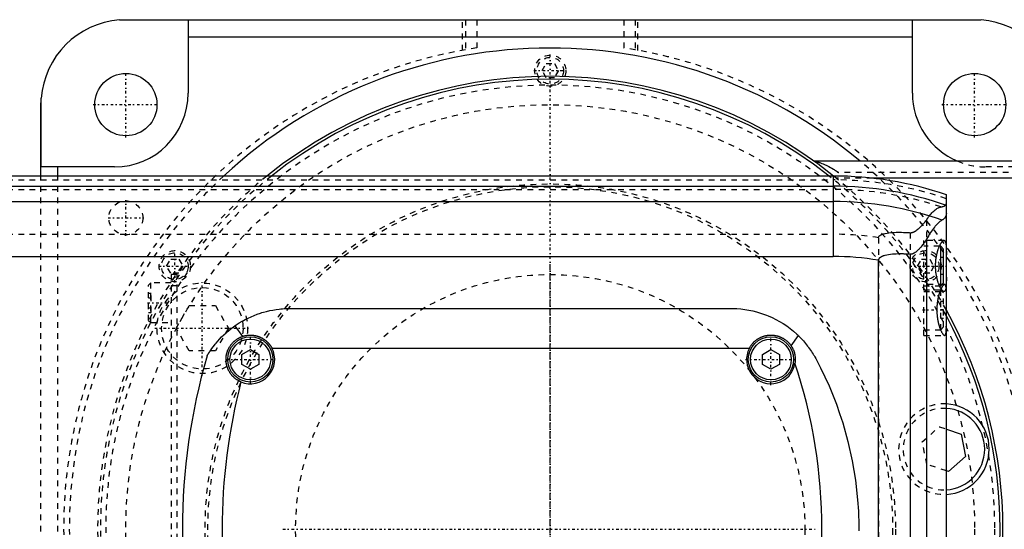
# Model space of a CAD drawing. Extents: x -502 to 168, y -90 to 90.
# Tile 8 of 9: x -94 to 80, y 0 to 90. Entities that reach past the tile are written whole.
import ezdxf

# ---------------------------------------------------------------- set-up
doc = ezdxf.new("R2010")
doc.units = 0
doc.linetypes.add('CENTER', pattern=[1.5, 0.45, -0.5, 0.05, -0.5])
doc.linetypes.add('DASHED', pattern=[2, 1, -1])
for name, color, linetype in [('AM_0', 7, 'CONTINUOUS'), ('AM_3', 7, 'DASHED'), ('AM_7', 7, 'CENTER')]:
    doc.layers.add(name, color=color, linetype=linetype)

msp = doc.modelspace()

# ---------------------------------------------------------------- linework, layer by layer
at = {"layer": 'AM_0', "color": 7, "linetype": 'CONTINUOUS'}
for p, q in [((-76.12, 89.96), (-64, 89.96)), ((-75, 90), (75, 90)), ((-64, 89.96), (-64, 77)), ((64, 89.96), (76.12, 89.96)), ((64, 77), (64, 89.96)), ((-64, 87), (64, 87)), ((-90, 62.39), (-90, 75)), ((-89.96, 64), (-89.96, 76.12)), ((125, 65), (46.64, 65)), ((-77, 64), (-89.96, 64)), ((-87, 62.39), (-87, 64)), ((50, 62.39), (-240, 62.39)), ((50, 62.39), (50, 48.19)), ((125, 62), (56.95, 62)), ((-240, 60.6), (50, 60.6)), ((-240, 57.89), (50, 57.89)), ((70, -59.1), (70, 59.1)), ((66.48, 51.17), (66.48, -51.17)), ((69, 50), (68.79, 50)), ((69.5, 49.5), (69, 50)), ((69, 43), (69, 50)), ((69.5, 43.5), (69.5, 49.5)), ((-240, 48.19), (50, 48.19)), ((58, -47.52), (58, 47.52)), ((63.58, 48.57), (63.58, -48.57)), ((68.79, 43), (69, 43)), ((69, 43), (69.5, 43.5)), ((-46, 39), (32, 39)), ((-55.72, 35.94), (-54.39, 34.07)), ((42.58, 32.38), (43.84, 34.2)), ((-54.5, 30.87), (-53, 31.73)), ((-53, 31.73), (-51.5, 30.87)), ((-49.19, 32), (35.19, 32)), ((37.5, 30.87), (39, 31.73)), ((39, 31.73), (40.5, 30.87)), ((-54.5, 29.13), (-54.5, 30.87)), ((-51.5, 30.87), (-51.5, 29.13)), ((37.5, 29.13), (37.5, 30.87)), ((40.5, 30.87), (40.5, 29.13)), ((-53, 28.27), (-54.5, 29.13)), ((-51.5, 29.13), (-53, 28.27)), ((39, 28.27), (37.5, 29.13)), ((40.5, 29.13), (39, 28.27)), ((70, 17.7), (72.6, 16.83)), ((72.6, 16.83), (73.41, 12.87)), ((73.41, 12.87), (70.38, 10.19)), ((70.38, 10.19), (70, 10.32))]:
    msp.add_line(p, q, dxfattribs=at)
for points in [[(-76.12, 89.96, 0), (-75.93, 89.97, 0), (-75.56, 89.99, 0), (-75.18, 90, 0), (-75, 90, 0)], [(75, 90, 0), (75.18, 90, 0), (75.56, 89.99, 0), (75.93, 89.97, 0), (76.12, 89.96, 0)], [(-90, 75, 0), (-90, 75.18, 0), (-89.99, 75.56, 0), (-89.97, 75.93, 0), (-89.96, 76.12, 0)], [(70, 55.78, 0), (70, 55.74, 0), (69.99, 55.66, 0), (69.99, 55.58, 0), (69.98, 55.55, 0), (69.97, 55.51, 0), (69.95, 55.44, 0), (69.93, 55.37, 0), (69.9, 55.3, 0), (69.87, 55.23, 0), (69.84, 55.16, 0), (69.82, 55.13, 0), (69.79, 55.1, 0), (69.75, 55.03, 0), (69.7, 54.97, 0), (69.64, 54.91, 0), (69.58, 54.85, 0), (69.51, 54.79, 0), (69.48, 54.76, 0), (69.44, 54.73, 0), (69.37, 54.68, 0), (69.28, 54.63, 0), (69.24, 54.6, 0)], [(69.24, 54.6, 0), (69.18, 54.57, 0), (69.06, 54.49, 0), (68.94, 54.39, 0), (68.87, 54.34, 0), (68.8, 54.28, 0), (68.66, 54.16, 0), (68.52, 54.02, 0), (68.37, 53.87, 0), (68.21, 53.71, 0), (68.05, 53.53, 0), (67.97, 53.43, 0), (67.89, 53.34, 0), (67.72, 53.13, 0), (67.56, 52.91, 0), (67.39, 52.68, 0), (67.22, 52.44, 0), (67.05, 52.18, 0), (66.97, 52.04, 0), (66.88, 51.91, 0), (66.72, 51.62, 0), (66.55, 51.33, 0), (66.48, 51.17, 0)], [(66.48, 51.17, 0), (66.4, 51.06, 0), (66.26, 50.84, 0), (66.11, 50.63, 0), (66.03, 50.53, 0), (65.95, 50.43, 0), (65.8, 50.23, 0), (65.65, 50.04, 0), (65.49, 49.85, 0), (65.34, 49.68, 0), (65.19, 49.52, 0), (65.11, 49.44, 0), (65.03, 49.36, 0), (64.88, 49.22, 0), (64.74, 49.09, 0), (64.58, 48.96, 0), (64.49, 48.89, 0), (64.46, 48.88, 0), (64.43, 48.86, 0), (64.42, 48.85, 0), (64.41, 48.84, 0), (64.38, 48.82, 0), (64.35, 48.8, 0), (64.32, 48.78, 0), (64.29, 48.77, 0), (64.26, 48.75, 0), (64.25, 48.74, 0), (64.24, 48.73, 0), (64.21, 48.72, 0), (64.18, 48.7, 0), (64.16, 48.7, 0), (64.15, 48.69, 0), (64.12, 48.68, 0), (64.08, 48.66, 0), (64.07, 48.66, 0), (64.05, 48.65, 0), (64.02, 48.64, 0), (63.99, 48.63, 0), (63.96, 48.62, 0), (63.93, 48.61, 0), (63.9, 48.6, 0), (63.88, 48.59, 0), (63.86, 48.59, 0), (63.83, 48.58, 0), (63.8, 48.58, 0), (63.76, 48.57, 0), (63.73, 48.57, 0), (63.7, 48.57, 0), (63.68, 48.57, 0), (63.66, 48.57, 0), (63.63, 48.57, 0), (63.6, 48.57, 0), (63.58, 48.57, 0)], [(69.59, 42, 0), (69.58, 42, 0), (69.55, 42, 0), (69.52, 42.01, 0), (69.51, 42.02, 0), (69.49, 42.02, 0), (69.46, 42.04, 0), (69.43, 42.06, 0), (69.4, 42.08, 0), (69.37, 42.1, 0), (69.33, 42.13, 0), (69.32, 42.15, 0), (69.3, 42.17, 0), (69.26, 42.2, 0), (69.23, 42.25, 0), (69.19, 42.29, 0), (69.16, 42.34, 0), (69.12, 42.39, 0), (69.1, 42.42, 0), (69.08, 42.45, 0), (69.05, 42.51, 0), (69.01, 42.57, 0), (68.99, 42.6, 0), (68.97, 42.63, 0), (68.93, 42.7, 0), (68.9, 42.77, 0), (68.88, 42.81, 0), (68.86, 42.85, 0), (68.82, 42.92, 0), (68.78, 43, 0), (68.75, 43.09, 0), (68.71, 43.17, 0), (68.68, 43.26, 0), (68.66, 43.3, 0), (68.64, 43.34, 0), (68.61, 43.43, 0), (68.58, 43.53, 0), (68.54, 43.62, 0), (68.51, 43.73, 0), (68.48, 43.83, 0), (68.46, 43.88, 0), (68.45, 43.93, 0), (68.42, 44.04, 0), (68.39, 44.16, 0), (68.36, 44.27, 0), (68.33, 44.39, 0), (68.3, 44.51, 0), (68.29, 44.57, 0), (68.28, 44.63, 0), (68.25, 44.75, 0), (68.23, 44.87, 0), (68.21, 45, 0), (68.19, 45.13, 0), (68.17, 45.26, 0), (68.16, 45.32, 0), (68.15, 45.39, 0), (68.14, 45.52, 0), (68.13, 45.65, 0), (68.12, 45.78, 0), (68.11, 45.91, 0), (68.1, 46.04, 0), (68.1, 46.11, 0), (68.09, 46.17, 0), (68.09, 46.31, 0), (68.09, 46.44, 0), (68.09, 46.5, 0), (68.09, 46.56, 0), (68.09, 46.69, 0), (68.09, 46.83, 0), (68.1, 46.89, 0), (68.1, 46.96, 0), (68.11, 47.09, 0), (68.12, 47.22, 0), (68.13, 47.35, 0), (68.14, 47.48, 0), (68.15, 47.61, 0), (68.16, 47.68, 0), (68.17, 47.74, 0), (68.19, 47.87, 0), (68.21, 48, 0), (68.23, 48.13, 0), (68.25, 48.25, 0), (68.28, 48.37, 0), (68.29, 48.43, 0), (68.3, 48.49, 0), (68.33, 48.61, 0), (68.36, 48.73, 0), (68.39, 48.84, 0), (68.42, 48.96, 0), (68.45, 49.07, 0), (68.46, 49.12, 0), (68.48, 49.17, 0), (68.51, 49.27, 0), (68.54, 49.38, 0), (68.58, 49.47, 0), (68.61, 49.57, 0), (68.64, 49.66, 0), (68.66, 49.7, 0), (68.68, 49.74, 0), (68.71, 49.83, 0), (68.75, 49.91, 0), (68.78, 50, 0), (68.82, 50.08, 0), (68.86, 50.15, 0), (68.88, 50.19, 0), (68.9, 50.23, 0), (68.93, 50.3, 0), (68.97, 50.37, 0), (68.99, 50.4, 0), (69.01, 50.43, 0), (69.05, 50.49, 0), (69.08, 50.55, 0), (69.1, 50.58, 0), (69.12, 50.61, 0), (69.16, 50.66, 0), (69.19, 50.71, 0), (69.23, 50.75, 0), (69.26, 50.8, 0), (69.3, 50.83, 0), (69.32, 50.85, 0), (69.33, 50.87, 0), (69.37, 50.9, 0), (69.4, 50.92, 0), (69.43, 50.94, 0), (69.46, 50.96, 0), (69.49, 50.98, 0), (69.51, 50.98, 0), (69.52, 50.99, 0), (69.55, 51, 0), (69.58, 51, 0), (69.59, 51, 0)], [(69.59, 51, 0), (69.62, 51, 0), (69.67, 50.98, 0), (69.72, 50.95, 0), (69.74, 50.93, 0), (69.76, 50.9, 0), (69.8, 50.83, 0), (69.84, 50.75, 0), (69.87, 50.65, 0), (69.9, 50.53, 0), (69.92, 50.4, 0), (69.93, 50.32, 0), (69.94, 50.25, 0), (69.96, 50.08, 0), (69.97, 49.91, 0), (69.98, 49.73, 0), (69.99, 49.53, 0), (69.99, 49.33, 0), (69.99, 49.22, 0), (70, 49.1, 0), (70, 48.87, 0), (70, 48.62, 0), (70, 48.5, 0)], [(63.58, 48.57, 0), (63.41, 48.58, 0), (63.07, 48.6, 0), (62.74, 48.62, 0), (62.57, 48.62, 0), (62.4, 48.63, 0), (62.07, 48.63, 0), (61.74, 48.63, 0), (61.42, 48.63, 0), (61.1, 48.62, 0), (60.78, 48.6, 0), (60.62, 48.58, 0), (60.46, 48.57, 0), (60.14, 48.54, 0), (59.8, 48.49, 0), (59.46, 48.43, 0), (59.13, 48.35, 0), (58.95, 48.3, 0), (58.9, 48.28, 0), (58.85, 48.27, 0), (58.82, 48.26, 0), (58.8, 48.25, 0), (58.75, 48.23, 0), (58.69, 48.21, 0), (58.67, 48.2, 0), (58.64, 48.19, 0), (58.59, 48.16, 0), (58.54, 48.14, 0), (58.51, 48.13, 0), (58.49, 48.11, 0), (58.44, 48.09, 0), (58.39, 48.06, 0), (58.34, 48.03, 0), (58.3, 48, 0), (58.25, 47.97, 0), (58.23, 47.95, 0), (58.21, 47.93, 0), (58.19, 47.91, 0), (58.18, 47.9, 0), (58.17, 47.9, 0), (58.17, 47.89, 0), (58.17, 47.89, 0), (58.16, 47.88, 0), (58.15, 47.88, 0), (58.15, 47.87, 0), (58.14, 47.86, 0), (58.13, 47.86, 0), (58.13, 47.85, 0), (58.13, 47.85, 0), (58.12, 47.84, 0), (58.12, 47.83, 0), (58.11, 47.83, 0), (58.11, 47.82, 0), (58.1, 47.81, 0), (58.1, 47.81, 0), (58.09, 47.81, 0), (58.09, 47.8, 0), (58.08, 47.79, 0), (58.08, 47.78, 0), (58.07, 47.78, 0), (58.07, 47.77, 0), (58.07, 47.76, 0), (58.07, 47.76, 0), (58.06, 47.75, 0), (58.06, 47.74, 0), (58.05, 47.73, 0), (58.05, 47.73, 0), (58.04, 47.72, 0), (58.04, 47.71, 0), (58.04, 47.71, 0), (58.04, 47.7, 0), (58.03, 47.69, 0), (58.03, 47.69, 0), (58.03, 47.68, 0), (58.03, 47.67, 0), (58.02, 47.67, 0), (58.02, 47.66, 0), (58.02, 47.66, 0), (58.02, 47.65, 0), (58.02, 47.64, 0), (58.01, 47.63, 0), (58.01, 47.62, 0), (58.01, 47.61, 0), (58.01, 47.61, 0), (58.01, 47.6, 0), (58.01, 47.59, 0), (58, 47.58, 0), (58, 47.57, 0), (58, 47.57, 0), (58, 47.56, 0), (58, 47.55, 0), (58, 47.55, 0), (58, 47.54, 0), (58, 47.53, 0), (58, 47.52, 0)], [(70, 44.5, 0), (70, 44.38, 0), (70, 44.13, 0), (70, 43.9, 0), (69.99, 43.78, 0), (69.99, 43.67, 0), (69.99, 43.47, 0), (69.98, 43.27, 0), (69.97, 43.09, 0), (69.96, 42.92, 0), (69.94, 42.75, 0), (69.93, 42.68, 0), (69.92, 42.6, 0), (69.9, 42.47, 0), (69.87, 42.35, 0), (69.84, 42.25, 0), (69.8, 42.17, 0), (69.76, 42.1, 0), (69.74, 42.07, 0), (69.72, 42.05, 0), (69.67, 42.02, 0), (69.62, 42, 0), (69.59, 42, 0)], [(-55.72, 35.94, 0), (-55.48, 36.11, 0), (-54.98, 36.44, 0), (-54.46, 36.74, 0), (-54.2, 36.89, 0), (-53.94, 37.03, 0), (-53.41, 37.3, 0), (-52.88, 37.55, 0), (-52.33, 37.78, 0), (-51.78, 37.99, 0), (-51.23, 38.18, 0), (-50.95, 38.26, 0), (-50.68, 38.34, 0), (-50.12, 38.49, 0), (-49.56, 38.62, 0), (-49, 38.73, 0), (-48.45, 38.82, 0), (-47.89, 38.89, 0), (-47.62, 38.92, 0), (-47.34, 38.95, 0), (-46.8, 38.98, 0), (-46.27, 39, 0), (-46, 39, 0)], [(32, 39, 0), (32.33, 39, 0), (33, 38.97, 0), (33.69, 38.92, 0), (34.03, 38.88, 0), (34.38, 38.83, 0), (35.07, 38.72, 0), (35.77, 38.58, 0), (36.46, 38.4, 0), (37.16, 38.2, 0), (37.85, 37.96, 0), (38.19, 37.83, 0), (38.53, 37.7, 0), (39.21, 37.4, 0), (39.87, 37.07, 0), (40.52, 36.71, 0), (41.16, 36.32, 0), (41.78, 35.91, 0), (42.08, 35.69, 0), (42.38, 35.46, 0), (42.96, 34.99, 0), (43.55, 34.48, 0), (43.84, 34.2, 0)], [(-60.65, 30.62, 0), (-60.65, 30.62, 0), (-60.65, 30.62, 0), (-60.65, 30.63, 0), (-60.64, 30.63, 0), (-60.64, 30.64, 0), (-60.64, 30.65, 0), (-60.63, 30.66, 0), (-60.62, 30.68, 0), (-60.61, 30.7, 0), (-60.59, 30.72, 0), (-60.59, 30.73, 0), (-60.58, 30.74, 0), (-60.57, 30.76, 0), (-60.55, 30.79, 0), (-60.53, 30.82, 0), (-60.52, 30.85, 0), (-60.5, 30.88, 0), (-60.49, 30.9, 0), (-60.48, 30.91, 0), (-60.45, 30.95, 0), (-60.43, 30.98, 0), (-60.42, 31, 0), (-60.41, 31.02, 0), (-60.39, 31.06, 0), (-60.36, 31.09, 0), (-60.35, 31.11, 0), (-60.34, 31.13, 0), (-60.31, 31.17, 0), (-60.29, 31.21, 0), (-60.26, 31.26, 0), (-60.23, 31.3, 0), (-60.2, 31.34, 0), (-60.19, 31.36, 0), (-60.17, 31.39, 0), (-60.14, 31.43, 0), (-60.11, 31.48, 0), (-60.01, 31.64, 0), (-59.81, 31.91, 0), (-59.59, 32.21, 0), (-59.35, 32.53, 0), (-59.21, 32.7, 0), (-59.07, 32.87, 0), (-58.77, 33.22, 0), (-58.43, 33.59, 0), (-58.07, 33.97, 0), (-57.69, 34.35, 0), (-57.28, 34.72, 0), (-57.07, 34.9, 0), (-56.86, 35.08, 0), (-56.41, 35.44, 0), (-55.96, 35.78, 0), (-55.72, 35.94, 0)], [(-54.66, 26.03, 0), (-54.7, 26.05, 0), (-54.79, 26.09, 0), (-54.88, 26.13, 0), (-54.92, 26.15, 0), (-54.97, 26.18, 0), (-55.05, 26.22, 0), (-55.14, 26.27, 0), (-55.22, 26.32, 0), (-55.31, 26.37, 0), (-55.39, 26.42, 0), (-55.43, 26.45, 0), (-55.47, 26.48, 0), (-55.55, 26.54, 0), (-55.63, 26.59, 0), (-55.7, 26.66, 0), (-55.78, 26.72, 0), (-55.85, 26.78, 0), (-55.89, 26.81, 0), (-55.92, 26.84, 0), (-55.99, 26.91, 0), (-56.06, 26.98, 0), (-56.09, 27.01, 0), (-56.13, 27.05, 0), (-56.19, 27.12, 0), (-56.26, 27.19, 0), (-56.29, 27.23, 0), (-56.32, 27.26, 0), (-56.38, 27.34, 0), (-56.44, 27.41, 0), (-56.49, 27.49, 0), (-56.55, 27.57, 0), (-56.6, 27.65, 0), (-56.63, 27.69, 0), (-56.65, 27.73, 0), (-56.7, 27.81, 0), (-56.75, 27.89, 0), (-56.79, 27.98, 0), (-56.84, 28.06, 0), (-56.88, 28.14, 0), (-56.9, 28.19, 0), (-56.92, 28.23, 0), (-56.96, 28.32, 0), (-56.99, 28.41, 0), (-57.03, 28.49, 0), (-57.06, 28.58, 0), (-57.09, 28.67, 0), (-57.1, 28.72, 0), (-57.12, 28.76, 0), (-57.15, 28.86, 0), (-57.17, 28.95, 0), (-57.19, 29.04, 0), (-57.21, 29.13, 0), (-57.23, 29.23, 0), (-57.24, 29.27, 0), (-57.25, 29.32, 0), (-57.26, 29.42, 0), (-57.27, 29.51, 0), (-57.28, 29.61, 0), (-57.29, 29.7, 0), (-57.3, 29.8, 0), (-57.3, 29.85, 0), (-57.3, 29.89, 0), (-57.3, 29.99, 0), (-57.3, 30.09, 0), (-57.3, 30.14, 0), (-57.3, 30.18, 0), (-57.29, 30.28, 0), (-57.28, 30.38, 0), (-57.28, 30.43, 0), (-57.27, 30.48, 0), (-57.26, 30.57, 0), (-57.25, 30.67, 0), (-57.23, 30.77, 0), (-57.21, 30.86, 0), (-57.19, 30.96, 0), (-57.18, 31.01, 0), (-57.17, 31.05, 0), (-57.14, 31.15, 0), (-57.12, 31.24, 0), (-57.09, 31.33, 0), (-57.06, 31.43, 0), (-57.02, 31.52, 0), (-57.01, 31.56, 0), (-56.99, 31.61, 0), (-56.95, 31.7, 0), (-56.91, 31.79, 0), (-56.87, 31.87, 0), (-56.83, 31.96, 0), (-56.78, 32.05, 0), (-56.76, 32.09, 0), (-56.73, 32.13, 0), (-56.68, 32.22, 0), (-56.63, 32.3, 0), (-56.58, 32.38, 0), (-56.53, 32.46, 0), (-56.47, 32.54, 0), (-56.44, 32.58, 0), (-56.41, 32.62, 0), (-56.35, 32.69, 0), (-56.29, 32.77, 0), (-56.23, 32.84, 0), (-56.17, 32.91, 0), (-56.1, 32.98, 0), (-56.07, 33.01, 0), (-56.03, 33.05, 0), (-55.97, 33.11, 0), (-55.9, 33.18, 0), (-55.86, 33.21, 0), (-55.82, 33.24, 0), (-55.75, 33.3, 0), (-55.68, 33.36, 0), (-55.64, 33.39, 0), (-55.6, 33.42, 0), (-55.53, 33.48, 0), (-55.45, 33.53, 0), (-55.37, 33.59, 0), (-55.29, 33.64, 0), (-55.21, 33.69, 0), (-55.17, 33.71, 0), (-55.13, 33.74, 0), (-55.05, 33.78, 0), (-54.96, 33.83, 0), (-54.88, 33.87, 0), (-54.79, 33.91, 0), (-54.7, 33.95, 0), (-54.66, 33.97, 0), (-54.62, 33.99, 0), (-54.53, 34.02, 0), (-54.44, 34.05, 0), (-54.39, 34.07, 0)], [(-54.39, 34.07, 0), (-54.36, 34.08, 0), (-54.31, 34.1, 0), (-54.26, 34.11, 0), (-54.23, 34.12, 0), (-54.2, 34.13, 0), (-54.15, 34.14, 0), (-54.09, 34.16, 0), (-54.03, 34.17, 0), (-53.98, 34.19, 0), (-53.92, 34.2, 0), (-53.9, 34.21, 0), (-53.87, 34.21, 0), (-53.81, 34.22, 0), (-53.76, 34.23, 0), (-53.7, 34.24, 0), (-53.64, 34.25, 0), (-53.59, 34.26, 0), (-53.56, 34.26, 0), (-53.53, 34.27, 0), (-53.48, 34.27, 0), (-53.42, 34.28, 0), (-53.39, 34.28, 0), (-53.37, 34.28, 0), (-53.31, 34.29, 0), (-53.25, 34.29, 0), (-53.23, 34.29, 0), (-53.2, 34.3, 0), (-53.14, 34.3, 0), (-53.09, 34.3, 0), (-53.03, 34.3, 0), (-52.98, 34.3, 0), (-52.93, 34.3, 0), (-52.9, 34.3, 0), (-52.87, 34.3, 0), (-52.82, 34.3, 0), (-52.76, 34.29, 0), (-52.7, 34.29, 0), (-52.65, 34.29, 0), (-52.59, 34.28, 0), (-52.57, 34.28, 0), (-52.54, 34.28, 0), (-52.48, 34.27, 0), (-52.43, 34.26, 0), (-52.37, 34.25, 0), (-52.31, 34.25, 0), (-52.26, 34.24, 0), (-52.23, 34.23, 0), (-52.2, 34.23, 0), (-52.15, 34.21, 0), (-52.09, 34.2, 0), (-52.04, 34.19, 0), (-51.98, 34.18, 0), (-51.92, 34.16, 0), (-51.9, 34.16, 0), (-51.87, 34.15, 0), (-51.81, 34.13, 0), (-51.76, 34.12, 0), (-51.7, 34.1, 0), (-51.65, 34.08, 0), (-51.6, 34.06, 0), (-51.57, 34.05, 0), (-51.54, 34.05, 0), (-51.49, 34.03, 0), (-51.43, 34, 0), (-51.41, 33.99, 0), (-51.38, 33.98, 0), (-51.33, 33.96, 0), (-51.28, 33.94, 0), (-51.25, 33.93, 0), (-51.22, 33.92, 0), (-51.17, 33.89, 0), (-51.12, 33.87, 0), (-51.07, 33.84, 0), (-51.02, 33.82, 0), (-50.97, 33.79, 0), (-50.94, 33.77, 0), (-50.92, 33.76, 0), (-50.87, 33.73, 0), (-50.82, 33.7, 0), (-50.77, 33.68, 0), (-50.72, 33.65, 0), (-50.67, 33.61, 0), (-50.65, 33.6, 0), (-50.62, 33.58, 0), (-50.58, 33.55, 0), (-50.53, 33.52, 0), (-50.48, 33.49, 0), (-50.44, 33.45, 0), (-50.39, 33.42, 0), (-50.37, 33.4, 0), (-50.35, 33.39, 0), (-50.31, 33.35, 0), (-50.26, 33.32, 0), (-50.22, 33.28, 0), (-50.18, 33.24, 0), (-50.14, 33.21, 0), (-50.12, 33.19, 0), (-50.09, 33.17, 0), (-50.05, 33.13, 0), (-50.01, 33.09, 0), (-49.98, 33.06, 0), (-49.94, 33.02, 0), (-49.9, 32.98, 0), (-49.88, 32.96, 0), (-49.86, 32.94, 0), (-49.82, 32.9, 0), (-49.79, 32.86, 0), (-49.77, 32.84, 0), (-49.75, 32.82, 0), (-49.72, 32.77, 0), (-49.68, 32.73, 0), (-49.66, 32.71, 0), (-49.64, 32.69, 0), (-49.61, 32.64, 0), (-49.58, 32.6, 0), (-49.54, 32.56, 0), (-49.51, 32.51, 0), (-49.48, 32.46, 0), (-49.46, 32.44, 0), (-49.44, 32.42, 0), (-49.41, 32.37, 0), (-49.38, 32.32, 0), (-49.35, 32.27, 0), (-49.32, 32.22, 0), (-49.29, 32.18, 0), (-49.28, 32.15, 0), (-49.26, 32.13, 0), (-49.23, 32.08, 0), (-49.21, 32.03, 0), (-49.19, 32, 0)], [(35.19, 32, 0), (35.21, 32.04, 0), (35.25, 32.11, 0), (35.3, 32.18, 0), (35.32, 32.22, 0), (35.34, 32.25, 0), (35.38, 32.33, 0), (35.43, 32.4, 0), (35.48, 32.46, 0), (35.52, 32.53, 0), (35.57, 32.6, 0), (35.6, 32.63, 0), (35.62, 32.66, 0), (35.67, 32.73, 0), (35.73, 32.79, 0), (35.78, 32.85, 0), (35.83, 32.91, 0), (35.89, 32.97, 0), (35.92, 33, 0), (35.94, 33.03, 0), (36, 33.08, 0), (36.06, 33.14, 0), (36.09, 33.16, 0), (36.12, 33.19, 0), (36.18, 33.25, 0), (36.24, 33.3, 0), (36.27, 33.32, 0), (36.3, 33.35, 0), (36.37, 33.4, 0), (36.43, 33.45, 0), (36.5, 33.5, 0), (36.57, 33.55, 0), (36.64, 33.59, 0), (36.67, 33.62, 0), (36.71, 33.64, 0), (36.78, 33.68, 0), (36.85, 33.72, 0), (36.92, 33.77, 0), (37, 33.8, 0), (37.07, 33.84, 0), (37.11, 33.86, 0), (37.15, 33.88, 0), (37.22, 33.92, 0), (37.3, 33.95, 0), (37.38, 33.98, 0), (37.46, 34.01, 0), (37.53, 34.04, 0), (37.57, 34.06, 0), (37.61, 34.07, 0), (37.69, 34.1, 0), (37.77, 34.12, 0), (37.85, 34.14, 0), (37.93, 34.17, 0), (38.02, 34.19, 0), (38.06, 34.2, 0), (38.1, 34.2, 0), (38.18, 34.22, 0), (38.26, 34.24, 0), (38.34, 34.25, 0), (38.42, 34.26, 0), (38.51, 34.27, 0), (38.55, 34.28, 0), (38.59, 34.28, 0), (38.67, 34.29, 0), (38.75, 34.29, 0), (38.79, 34.29, 0), (38.83, 34.3, 0), (38.91, 34.3, 0), (38.99, 34.3, 0), (39.03, 34.3, 0), (39.07, 34.3, 0), (39.15, 34.3, 0), (39.23, 34.29, 0), (39.31, 34.29, 0), (39.39, 34.28, 0), (39.48, 34.27, 0), (39.52, 34.27, 0), (39.56, 34.26, 0), (39.64, 34.25, 0), (39.72, 34.24, 0), (39.8, 34.22, 0), (39.88, 34.21, 0), (39.97, 34.19, 0), (40.01, 34.18, 0), (40.05, 34.17, 0), (40.13, 34.15, 0), (40.21, 34.13, 0), (40.29, 34.1, 0), (40.37, 34.08, 0), (40.45, 34.05, 0), (40.49, 34.03, 0), (40.53, 34.02, 0), (40.61, 33.99, 0), (40.68, 33.96, 0), (40.76, 33.92, 0), (40.84, 33.89, 0), (40.91, 33.85, 0), (40.95, 33.83, 0), (40.99, 33.81, 0), (41.06, 33.77, 0), (41.13, 33.73, 0), (41.21, 33.69, 0), (41.28, 33.65, 0), (41.35, 33.6, 0), (41.38, 33.58, 0), (41.42, 33.56, 0), (41.48, 33.51, 0), (41.55, 33.46, 0), (41.58, 33.44, 0), (41.62, 33.41, 0), (41.68, 33.36, 0), (41.75, 33.31, 0), (41.78, 33.28, 0), (41.81, 33.26, 0), (41.87, 33.2, 0), (41.93, 33.15, 0), (41.99, 33.09, 0), (42.04, 33.04, 0), (42.1, 32.98, 0), (42.13, 32.95, 0), (42.15, 32.92, 0), (42.21, 32.86, 0), (42.26, 32.8, 0), (42.31, 32.74, 0), (42.36, 32.68, 0), (42.42, 32.61, 0), (42.44, 32.58, 0), (42.46, 32.55, 0), (42.51, 32.48, 0), (42.56, 32.41, 0), (42.58, 32.38, 0)], [(43.84, 34.2, 0), (43.95, 34.1, 0), (44.15, 33.89, 0), (44.35, 33.68, 0), (44.45, 33.58, 0), (44.55, 33.47, 0), (44.74, 33.26, 0), (44.93, 33.04, 0), (45.12, 32.82, 0), (45.3, 32.59, 0), (45.48, 32.36, 0), (45.57, 32.25, 0), (45.65, 32.13, 0), (45.82, 31.9, 0), (45.99, 31.66, 0), (46.15, 31.42, 0), (46.31, 31.17, 0), (46.47, 30.93, 0), (46.54, 30.8, 0), (46.62, 30.68, 0), (46.76, 30.43, 0), (46.91, 30.17, 0), (46.98, 30.04, 0)], [(42.58, 32.38, 0), (42.63, 32.3, 0), (42.72, 32.15, 0), (42.81, 32, 0), (42.85, 31.92, 0), (42.89, 31.84, 0), (42.96, 31.68, 0), (43.03, 31.51, 0), (43.08, 31.35, 0), (43.14, 31.18, 0), (43.18, 31.01, 0), (43.2, 30.92, 0), (43.22, 30.84, 0), (43.25, 30.66, 0), (43.27, 30.49, 0), (43.29, 30.31, 0), (43.3, 30.13, 0), (43.3, 29.96, 0), (43.3, 29.87, 0), (43.29, 29.78, 0), (43.28, 29.61, 0), (43.26, 29.43, 0), (43.25, 29.34, 0)], [(46.98, 30.04, 0), (47.78, 28.5, 0), (49.26, 25.34, 0), (50.56, 22.12, 0), (51.14, 20.48, 0), (51.68, 18.83, 0), (52.61, 15.49, 0), (53.37, 12.11, 0), (53.94, 8.69, 0), (54.32, 5.23, 0), (54.45, 3.2, 0), (54.48, 2.63, 0), (54.5, 2.05, 0), (54.51, 1.76, 0), (54.52, 1.47, 0), (54.53, 0.89, 0), (54.53, 0.31, 0), (54.53, 0.02, 0), (54.53, -0.27, 0)]]:
    msp.add_polyline3d(points, dxfattribs=at)
for centre, radius in [((-75, 75), 5.5), ((75, 75), 5.5), ((-53, 30), 4), ((-53, 30), 3.6), ((39, 30), 4), ((39, 30), 3.6)]:
    msp.add_circle(centre, radius, dxfattribs=at)
for centre, radius, start, end in [((-75, 75), 15, 94.2866, 175.7134), ((75, 75), 15, 4.2866, 85.7134), ((0, 0), 85, 49.8808, 132.7792), ((0, 0), 80, 51.2468, 128.7532), ((0, 0), 79.5, 51.698, 128.302), ((-77, 77), 13, 270, 0), ((77, 77), 13, 180, 247.3801), ((50, 0), 62.39, 71.3023, 90), ((50, 0), 60.6, 70.7279, 90), ((50, 0), 57.89, 70.5884, 90), ((50, 0), 48.19, 80.4445, 90), ((0, 0), 80, 331.045, 28.955), ((0, 0), 79.5, 331.7031, 28.2969), ((-53, 30), 4.3, 247.3468, 27.7177), ((39, 30), 4.3, 152.2823, 351.2132), ((45, 0), 110, 163.8371, 196.1629), ((-45, 0), 93, 341.6079, 18.3921), ((45, 0), 103, 165.3606, 194.6394), ((69.57, 14.16), 8, 273.0478, 86.9522), ((69.57, 14.16), 7.2, 273.3868, 86.6132)]:
    msp.add_arc(centre, radius, start, end, dxfattribs=at)
at = {"layer": 'AM_3', "color": 6, "linetype": 'DASHED'}
for p, q in [((-15.5, 84.59), (-15.5, 90)), ((-15, 90), (-15, 84.68)), ((-13, 90), (-13, 85.01)), ((13, 90), (13, 85.01)), ((15, 90), (15, 84.68)), ((15.5, 84.59), (15.5, 90)), ((-1.44, 81), (-0.72, 82.25)), ((-0.72, 82.25), (0.72, 82.25)), ((0.72, 82.25), (1.44, 81)), ((-0.72, 79.75), (-1.44, 81)), ((1.44, 81), (0.72, 79.75)), ((0.72, 79.75), (-0.72, 79.75)), ((125, 63), (50.91, 63)), ((89.96, 64), (77, 64)), ((-240, 61.72), (50, 61.72)), ((-90, -62.39), (-90, 62.39)), ((-87, -62.39), (-87, 62.39)), ((56.95, 62), (50.56, 62)), ((-240, 60.02), (50, 60.02)), ((66.48, 54.6), (66.48, -54.6)), ((63.58, 52.38), (63.58, -52.38)), ((-240, 52.11), (50, 52.11)), ((58, 51.49), (58, -51.49)), ((69.59, 51), (66, 51)), ((66, 34.25), (66, 51)), ((68.79, 50), (66, 50)), ((-67.79, 46.46), (-67.07, 47.71)), ((-67.07, 47.71), (-65.63, 47.71)), ((-65.63, 47.71), (-64.91, 46.46)), ((64.91, 46.46), (65.63, 47.71)), ((65.63, 47.71), (67.07, 47.71)), ((67.07, 47.71), (67.79, 46.46)), ((69.5, 48), (69, 48)), ((-67.07, 45.21), (-67.79, 46.46)), ((-64.91, 46.46), (-65.63, 45.21)), ((65.63, 45.21), (64.91, 46.46)), ((67.79, 46.46), (67.07, 45.21)), ((69.5, 46.5), (69, 46.5)), ((-65.63, 45.21), (-67.07, 45.21)), ((-66, 45), (-67, 45)), ((-67, 45), (-67, -45)), ((-66, 45.21), (-66, -45.21)), ((67.07, 45.21), (65.63, 45.21)), ((69.5, 45), (69, 45)), ((-70.6, 43.5), (-71, 43.1)), ((-71, 36.9), (-71, 43.1)), ((-67, 43.5), (-70.6, 43.5)), ((-70.6, 36.5), (-70.6, 43.5)), ((-66, 43), (-67, 43)), ((69.69, 43.25), (66, 43.25)), ((66, 43), (68.79, 43)), ((69, 42.25), (66, 42.25)), ((66, 42), (69.59, 42)), ((69.5, 41.75), (69, 42.25)), ((69, 35.25), (69, 42.25)), ((-71, 41.73), (-70.5, 41.73)), ((-71, 40.87), (-70.5, 40.87)), ((-70.5, 38.27), (-70.5, 41.73)), ((69.5, 40.25), (69, 40.25)), ((69.5, 35.75), (69.5, 41.75)), ((-71, 39.13), (-70.5, 39.13)), ((-66.11, 35.5), (-63.8, 39.5)), ((-63.8, 39.5), (-59.18, 39.5)), ((-59.18, 39.5), (-56.87, 35.5)), ((69.5, 38.75), (69, 38.75)), ((-71, 38.27), (-70.5, 38.27)), ((-71, 36.9), (-70.6, 36.5)), ((69.5, 37.25), (69, 37.25)), ((-70.6, 36.5), (-67, 36.5)), ((-63.8, 31.5), (-66.11, 35.5)), ((-56.87, 35.5), (-59.18, 31.5)), ((66, 35.25), (69, 35.25)), ((69, 35.25), (69.5, 35.75)), ((66, 34.25), (69.69, 34.25)), ((-59.18, 31.5), (-63.8, 31.5)), ((65.74, 15.44), (68.77, 18.12)), ((68.77, 18.12), (70, 17.7)), ((66.55, 11.48), (65.74, 15.44)), ((70, 10.32), (66.55, 11.48))]:
    msp.add_line(p, q, dxfattribs=at)
for points in [[(46.81, 65, 0), (46.82, 65, 0), (46.83, 65, 0), (46.85, 65, 0), (46.86, 65, 0), (46.87, 64.99, 0), (46.89, 64.99, 0), (46.91, 64.99, 0), (46.93, 64.98, 0), (46.96, 64.98, 0), (46.98, 64.97, 0), (47, 64.97, 0), (47.01, 64.97, 0), (47.03, 64.96, 0), (47.06, 64.95, 0), (47.09, 64.94, 0), (47.12, 64.94, 0), (47.15, 64.93, 0), (47.16, 64.92, 0), (47.18, 64.92, 0), (47.21, 64.91, 0), (47.24, 64.9, 0), (47.25, 64.89, 0), (47.27, 64.89, 0), (47.3, 64.88, 0), (47.34, 64.87, 0), (47.35, 64.86, 0), (47.37, 64.86, 0), (47.4, 64.85, 0), (47.44, 64.83, 0), (47.47, 64.82, 0), (47.5, 64.81, 0), (47.54, 64.8, 0), (47.56, 64.79, 0), (47.57, 64.79, 0), (47.61, 64.77, 0), (47.64, 64.76, 0), (47.77, 64.71, 0), (47.99, 64.62, 0), (48.23, 64.53, 0), (48.47, 64.42, 0), (48.6, 64.36, 0), (48.73, 64.3, 0), (48.99, 64.18, 0), (49.25, 64.05, 0), (49.51, 63.91, 0), (49.77, 63.76, 0), (50.04, 63.61, 0), (50.17, 63.53, 0), (50.29, 63.45, 0), (50.55, 63.28, 0), (50.69, 63.17, 0), (50.73, 63.14, 0), (50.77, 63.11, 0), (50.79, 63.09, 0), (50.81, 63.08, 0), (50.85, 63.05, 0), (50.89, 63.02, 0), (50.91, 63, 0)], [(69.01, 56.93, 0), (69.06, 56.94, 0), (69.17, 56.96, 0), (69.27, 56.98, 0), (69.32, 56.99, 0), (69.36, 57, 0), (69.45, 57.03, 0), (69.53, 57.06, 0), (69.6, 57.09, 0), (69.67, 57.12, 0), (69.73, 57.15, 0), (69.76, 57.17, 0), (69.79, 57.19, 0), (69.83, 57.23, 0), (69.88, 57.27, 0), (69.91, 57.31, 0), (69.94, 57.36, 0), (69.96, 57.4, 0), (69.97, 57.43, 0), (69.98, 57.45, 0), (69.99, 57.5, 0), (70, 57.55, 0), (70, 57.58, 0)], [(66.48, 54.6, 0), (66.55, 54.72, 0), (66.7, 54.94, 0), (66.85, 55.16, 0), (66.92, 55.26, 0), (67, 55.36, 0), (67.15, 55.55, 0), (67.3, 55.73, 0), (67.46, 55.9, 0), (67.61, 56.06, 0), (67.76, 56.2, 0), (67.83, 56.27, 0), (67.91, 56.33, 0), (68.05, 56.45, 0), (68.19, 56.55, 0), (68.33, 56.65, 0), (68.46, 56.73, 0), (68.59, 56.8, 0), (68.66, 56.82, 0), (68.72, 56.85, 0), (68.84, 56.89, 0), (68.95, 56.92, 0), (69.01, 56.93, 0)], [(63.58, 52.38, 0), (63.6, 52.38, 0), (63.63, 52.38, 0), (63.66, 52.38, 0), (63.67, 52.38, 0), (63.69, 52.38, 0), (63.72, 52.38, 0), (63.75, 52.38, 0), (63.77, 52.38, 0), (63.8, 52.38, 0), (63.83, 52.39, 0), (63.85, 52.39, 0), (63.86, 52.39, 0), (63.89, 52.4, 0), (63.92, 52.41, 0), (63.95, 52.41, 0), (63.98, 52.42, 0), (64.01, 52.43, 0), (64.02, 52.43, 0), (64.04, 52.44, 0), (64.06, 52.45, 0), (64.09, 52.46, 0), (64.11, 52.46, 0), (64.12, 52.47, 0), (64.15, 52.48, 0), (64.17, 52.49, 0), (64.19, 52.5, 0), (64.2, 52.5, 0), (64.23, 52.51, 0), (64.26, 52.53, 0), (64.28, 52.54, 0), (64.31, 52.55, 0), (64.34, 52.57, 0), (64.35, 52.57, 0), (64.36, 52.58, 0), (64.39, 52.6, 0), (64.41, 52.61, 0), (64.5, 52.66, 0), (64.65, 52.76, 0), (64.81, 52.88, 0), (64.96, 53, 0), (65.04, 53.06, 0), (65.12, 53.13, 0), (65.27, 53.27, 0), (65.43, 53.43, 0), (65.6, 53.59, 0), (65.76, 53.76, 0), (65.92, 53.94, 0), (66, 54.03, 0), (66.08, 54.12, 0), (66.24, 54.31, 0), (66.4, 54.5, 0), (66.48, 54.6, 0)], [(58, 51.49, 0), (58, 51.5, 0), (58, 51.51, 0), (58, 51.52, 0), (58, 51.52, 0), (58, 51.53, 0), (58, 51.53, 0), (58, 51.54, 0), (58.01, 51.55, 0), (58.01, 51.56, 0), (58.01, 51.57, 0), (58.01, 51.57, 0), (58.01, 51.58, 0), (58.01, 51.59, 0), (58.02, 51.6, 0), (58.02, 51.6, 0), (58.02, 51.61, 0), (58.02, 51.62, 0), (58.03, 51.63, 0), (58.03, 51.63, 0), (58.03, 51.64, 0), (58.04, 51.65, 0), (58.04, 51.65, 0), (58.04, 51.66, 0), (58.04, 51.67, 0), (58.05, 51.67, 0), (58.05, 51.68, 0), (58.05, 51.68, 0), (58.06, 51.69, 0), (58.06, 51.7, 0), (58.07, 51.7, 0), (58.07, 51.71, 0), (58.08, 51.72, 0), (58.08, 51.72, 0), (58.08, 51.73, 0), (58.09, 51.73, 0), (58.09, 51.74, 0), (58.1, 51.75, 0), (58.1, 51.76, 0), (58.11, 51.76, 0), (58.11, 51.77, 0), (58.12, 51.77, 0), (58.12, 51.78, 0), (58.13, 51.78, 0), (58.14, 51.79, 0), (58.14, 51.8, 0), (58.15, 51.8, 0), (58.15, 51.81, 0), (58.16, 51.81, 0), (58.16, 51.82, 0), (58.17, 51.82, 0), (58.19, 51.84, 0), (58.24, 51.87, 0), (58.26, 51.89, 0), (58.28, 51.91, 0), (58.33, 51.93, 0), (58.37, 51.96, 0), (58.42, 51.99, 0), (58.48, 52.01, 0), (58.53, 52.04, 0), (58.55, 52.05, 0), (58.58, 52.06, 0), (58.63, 52.08, 0), (58.68, 52.1, 0), (58.71, 52.1, 0), (58.73, 52.11, 0), (58.78, 52.13, 0), (58.83, 52.15, 0), (58.86, 52.15, 0), (58.88, 52.16, 0), (58.93, 52.17, 0), (58.99, 52.19, 0), (59.17, 52.23, 0), (59.51, 52.3, 0), (59.84, 52.35, 0), (60.18, 52.39, 0), (60.49, 52.41, 0), (60.65, 52.42, 0), (60.81, 52.43, 0), (61.12, 52.45, 0), (61.44, 52.45, 0), (61.77, 52.45, 0), (62.09, 52.45, 0), (62.42, 52.44, 0), (62.58, 52.44, 0), (62.75, 52.43, 0), (63.08, 52.41, 0), (63.41, 52.39, 0), (63.58, 52.38, 0)], [(68.86, 42, 0), (68.86, 41.98, 0), (68.84, 41.93, 0), (68.82, 41.88, 0), (68.81, 41.86, 0), (68.81, 41.83, 0), (68.79, 41.78, 0), (68.77, 41.73, 0), (68.76, 41.68, 0), (68.74, 41.63, 0), (68.72, 41.58, 0), (68.71, 41.55, 0), (68.71, 41.52, 0), (68.69, 41.47, 0), (68.67, 41.41, 0), (68.66, 41.35, 0), (68.64, 41.29, 0), (68.63, 41.24, 0), (68.62, 41.21, 0), (68.61, 41.18, 0), (68.6, 41.12, 0), (68.58, 41.05, 0), (68.57, 41.02, 0), (68.57, 40.99, 0), (68.55, 40.93, 0), (68.54, 40.87, 0), (68.53, 40.84, 0), (68.53, 40.8, 0), (68.51, 40.74, 0), (68.5, 40.67, 0), (68.49, 40.61, 0), (68.48, 40.54, 0), (68.46, 40.48, 0), (68.46, 40.44, 0), (68.45, 40.41, 0), (68.44, 40.34, 0), (68.43, 40.27, 0), (68.42, 40.2, 0), (68.41, 40.14, 0), (68.4, 40.07, 0), (68.4, 40.03, 0), (68.39, 40, 0), (68.38, 39.93, 0), (68.38, 39.86, 0), (68.37, 39.79, 0), (68.36, 39.72, 0), (68.36, 39.65, 0), (68.35, 39.61, 0), (68.35, 39.58, 0), (68.34, 39.51, 0), (68.34, 39.43, 0), (68.33, 39.36, 0), (68.33, 39.29, 0), (68.33, 39.22, 0), (68.33, 39.19, 0), (68.32, 39.15, 0), (68.32, 39.08, 0), (68.32, 39.01, 0), (68.32, 38.94, 0), (68.32, 38.87, 0), (68.32, 38.8, 0), (68.32, 38.77, 0), (68.32, 38.73, 0), (68.32, 38.66, 0), (68.32, 38.59, 0), (68.32, 38.56, 0), (68.32, 38.52, 0), (68.32, 38.45, 0), (68.32, 38.38, 0), (68.32, 38.35, 0), (68.33, 38.31, 0), (68.33, 38.24, 0), (68.33, 38.17, 0), (68.34, 38.1, 0), (68.34, 38.03, 0), (68.35, 37.96, 0), (68.35, 37.92, 0), (68.35, 37.89, 0), (68.36, 37.82, 0), (68.37, 37.75, 0), (68.37, 37.68, 0), (68.38, 37.61, 0), (68.39, 37.54, 0), (68.39, 37.5, 0), (68.4, 37.47, 0), (68.41, 37.4, 0), (68.42, 37.33, 0), (68.43, 37.26, 0), (68.44, 37.19, 0), (68.45, 37.12, 0), (68.45, 37.09, 0), (68.46, 37.06, 0), (68.47, 36.99, 0), (68.48, 36.92, 0), (68.49, 36.86, 0), (68.51, 36.79, 0), (68.52, 36.73, 0), (68.53, 36.7, 0), (68.53, 36.66, 0), (68.55, 36.6, 0), (68.56, 36.54, 0), (68.57, 36.48, 0), (68.59, 36.41, 0), (68.6, 36.35, 0), (68.61, 36.32, 0), (68.62, 36.29, 0), (68.63, 36.23, 0), (68.65, 36.18, 0), (68.66, 36.15, 0), (68.67, 36.12, 0), (68.68, 36.06, 0), (68.7, 36.01, 0), (68.71, 35.98, 0), (68.71, 35.95, 0), (68.73, 35.9, 0), (68.75, 35.84, 0), (68.76, 35.79, 0), (68.78, 35.74, 0), (68.8, 35.69, 0), (68.81, 35.67, 0), (68.81, 35.64, 0), (68.83, 35.59, 0), (68.85, 35.54, 0), (68.86, 35.5, 0), (68.88, 35.45, 0), (68.9, 35.41, 0), (68.91, 35.38, 0), (68.92, 35.36, 0), (68.94, 35.32, 0), (68.95, 35.27, 0), (68.96, 35.25, 0)], [(68.96, 42.25, 0), (68.95, 42.21, 0), (68.91, 42.13, 0), (68.88, 42.04, 0), (68.86, 42, 0)], [(69.06, 42.48, 0), (69.05, 42.44, 0), (69.01, 42.37, 0), (68.98, 42.29, 0), (68.96, 42.25, 0)], [(69.69, 43.25, 0), (69.67, 43.25, 0), (69.65, 43.24, 0), (69.62, 43.24, 0), (69.6, 43.23, 0), (69.59, 43.22, 0), (69.56, 43.2, 0), (69.53, 43.18, 0), (69.49, 43.15, 0), (69.46, 43.12, 0), (69.42, 43.08, 0), (69.41, 43.06, 0), (69.39, 43.03, 0), (69.35, 42.98, 0), (69.31, 42.93, 0), (69.28, 42.87, 0), (69.24, 42.81, 0), (69.2, 42.75, 0), (69.18, 42.71, 0), (69.16, 42.67, 0), (69.12, 42.6, 0), (69.08, 42.52, 0), (69.06, 42.48, 0)], [(70, 41.54, 0), (70, 41.63, 0), (70, 41.79, 0), (70, 41.95, 0), (69.99, 42.03, 0), (69.99, 42.1, 0), (69.99, 42.25, 0), (69.98, 42.39, 0), (69.97, 42.51, 0), (69.96, 42.64, 0), (69.95, 42.75, 0), (69.94, 42.8, 0), (69.93, 42.85, 0), (69.91, 42.94, 0), (69.89, 43.02, 0), (69.87, 43.08, 0), (69.84, 43.14, 0), (69.81, 43.18, 0), (69.79, 43.2, 0), (69.78, 43.22, 0), (69.74, 43.24, 0), (69.7, 43.25, 0), (69.69, 43.25, 0)], [(68.96, 35.25, 0), (68.98, 35.2, 0), (69.03, 35.1, 0), (69.07, 35, 0), (69.09, 34.95, 0), (69.12, 34.91, 0), (69.16, 34.82, 0), (69.21, 34.74, 0), (69.25, 34.67, 0), (69.29, 34.6, 0), (69.34, 34.53, 0), (69.36, 34.51, 0), (69.38, 34.48, 0), (69.42, 34.43, 0), (69.46, 34.38, 0), (69.5, 34.34, 0), (69.54, 34.31, 0), (69.57, 34.29, 0), (69.59, 34.28, 0), (69.61, 34.27, 0), (69.64, 34.26, 0), (69.67, 34.25, 0), (69.69, 34.25, 0)], [(69.69, 34.25, 0), (69.7, 34.25, 0), (69.74, 34.26, 0), (69.78, 34.28, 0), (69.79, 34.3, 0), (69.81, 34.32, 0), (69.84, 34.36, 0), (69.87, 34.42, 0), (69.89, 34.48, 0), (69.91, 34.56, 0), (69.93, 34.65, 0), (69.94, 34.7, 0), (69.95, 34.75, 0), (69.96, 34.86, 0), (69.97, 34.99, 0), (69.98, 35.11, 0), (69.99, 35.25, 0), (69.99, 35.4, 0), (69.99, 35.47, 0), (70, 35.55, 0), (70, 35.71, 0), (70, 35.87, 0), (70, 35.96, 0)]]:
    msp.add_polyline3d(points, dxfattribs=at)
for centre, radius in [((0, 81), 2.75), ((0, 81), 2.35), ((0, 0), 78.5), ((0, 0), 75), ((0, 0), 61), ((0, 0), 60.5), ((-75, 55), 3), ((-66.35, 46.46), 2.75), ((-66.35, 46.46), 2.35), ((66.35, 46.46), 2.75), ((66.35, 46.46), 2.35), ((0, 0), 45), ((0, 0), 45), ((-61.49, 35.5), 8), ((-61.49, 35.5), 7.2)]:
    msp.add_circle(centre, radius, dxfattribs=at)
for centre, radius, start, end in [((0, 0), 86, 98.6943, 261.3057), ((0, 0), 86, 278.6943, 81.3057), ((0, 0), 85, 310.1192, 49.8808), ((77, 77), 13, 247.3801, 270), ((0, 0), 85, 132.7792, 227.2208), ((0, 0), 80, 128.7532, 231.2468), ((0, 0), 79.5, 128.302, 231.698), ((0, 0), 79.5, 28.2969, 51.698), ((50, 0), 61.72, 71.0936, 90), ((0, 0), 80, 28.955, 51.2468), ((50, 0), 60.02, 71.5368, 90), ((50, 0), 52.11, 81.1689, 90), ((69.57, 14.16), 8, 86.9522, 273.0478), ((69.57, 14.16), 7.2, 86.6132, 273.3868)]:
    msp.add_arc(centre, radius, start, end, dxfattribs=at)
at = {"layer": 'AM_7', "color": 4, "linetype": 'CENTER'}
for p, q in [((0, -84), (0, 84)), ((-75, 69.22), (-75, 80.78)), ((-2.89, 81), (2.89, 81)), ((75, 69.22), (75, 80.78)), ((-80.78, 75), (-69.22, 75)), ((69.22, 75), (80.78, 75)), ((-75, 51.85), (-75, 58.15)), ((-78.15, 55), (-71.85, 55)), ((-66.35, 43.57), (-66.35, 49.35)), ((66.35, 43.57), (66.35, 49.35)), ((0, -47.25), (0, 47.25)), ((-69.24, 46.46), (-63.46, 46.46)), ((63.46, 46.46), (69.24, 46.46)), ((65.8, 46.5), (70.2, 46.5)), ((-61.49, 27.1), (-61.49, 43.9)), ((-71.2, 40), (-66.8, 40)), ((65.8, 38.75), (70.2, 38.75)), ((-69.89, 35.5), (-53.09, 35.5)), ((-53, 25.8), (-53, 34.2)), ((39, 25.48), (39, 34.52)), ((-57.2, 30), (-48.8, 30)), ((34.49, 30), (43.52, 30)), ((-47.25, 0), (47.25, 0))]:
    msp.add_line(p, q, dxfattribs=at)

doc.saveas('drawing.dxf')
